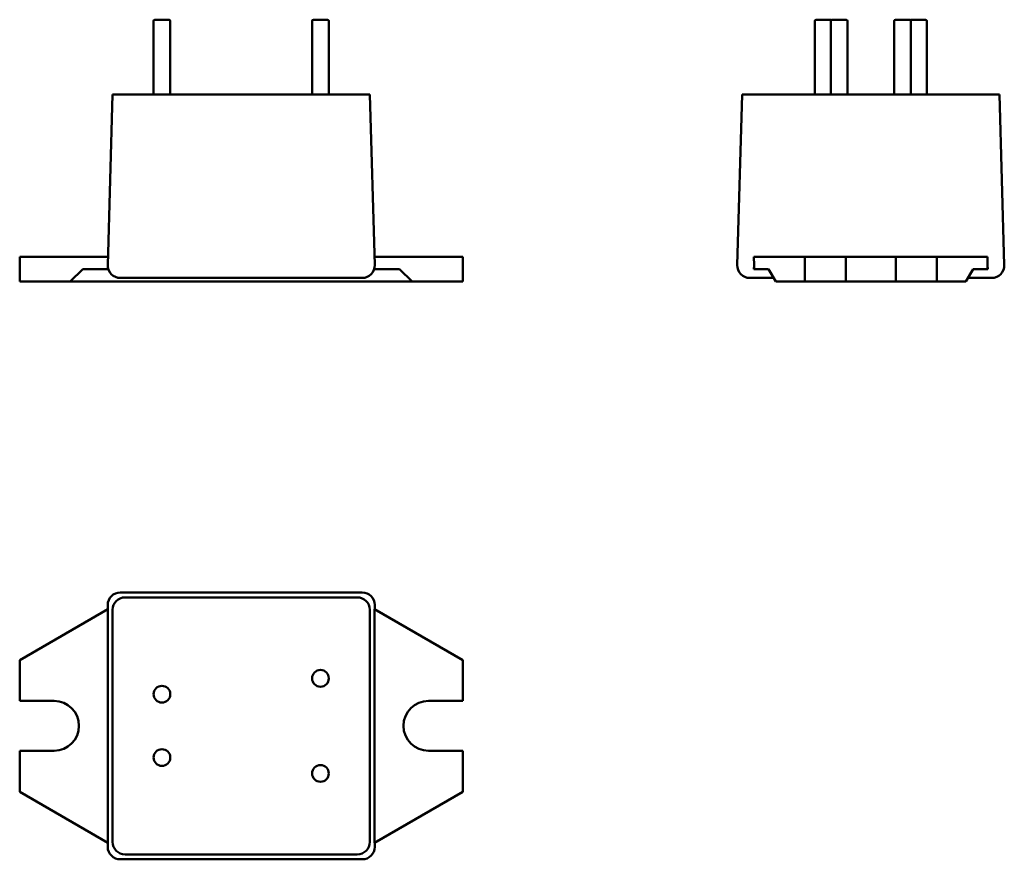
# Model space of a CAD drawing. Header units: millimetres. Extents: x 16.3 to 95.2, y 61.9 to 129.2.
import ezdxf

# ---------------------------------------------------------------- set-up
doc = ezdxf.new("R2010")
doc.units = ezdxf.units.MM
doc.header["$LTSCALE"] = 0.5
doc.layers.add('Arêtes visibles(celduc)', color=7, linetype='Continuous', lineweight=50)

msp = doc.modelspace()

# ---------------------------------------------------------------- linework, layer by layer
at = {"layer": 'Arêtes visibles(celduc)'}
for p, q in [((27.003, 129.114), (27.003, 123.214)), ((27.103, 129.214), (28.243, 129.214)), ((28.343, 129.114), (28.343, 123.214)), ((39.703, 129.114), (39.703, 123.214)), ((39.803, 129.214), (40.943, 129.214)), ((41.043, 129.114), (41.043, 123.214)), ((79.989, 129.114), (79.989, 123.214)), ((80.089, 129.214), (81.229, 129.214)), ((81.259, 129.114), (81.259, 123.214)), ((81.359, 129.214), (82.499, 129.214)), ((82.599, 129.114), (82.599, 123.214)), ((86.339, 129.114), (86.339, 123.214)), ((86.439, 129.214), (87.579, 129.214)), ((87.679, 129.114), (87.679, 123.214)), ((87.709, 129.214), (88.849, 129.214)), ((88.949, 129.114), (88.949, 123.214)), ((23.722, 123.214), (23.328, 109.543)), ((23.722, 123.214), (24.721, 123.214)), ((43.325, 123.214), (24.721, 123.214)), ((43.325, 123.214), (44.325, 123.214)), ((44.719, 109.543), (44.325, 123.214)), ((74.167, 123.214), (73.773, 109.543)), ((74.167, 123.214), (75.167, 123.214)), ((93.771, 123.214), (75.167, 123.214)), ((93.771, 123.214), (94.77, 123.214)), ((95.164, 109.543), (94.77, 123.214)), ((23.347, 110.214), (16.273, 110.214)), ((16.273, 108.214), (16.273, 110.214)), ((51.773, 110.214), (44.699, 110.214)), ((51.773, 108.214), (51.773, 110.214)), ((75.106, 110.214), (75.117, 109.543)), ((79.19, 110.214), (75.106, 110.214)), ((79.19, 108.214), (79.19, 110.214)), ((82.469, 110.214), (79.19, 110.214)), ((86.469, 110.214), (82.469, 110.214)), ((82.469, 108.214), (82.469, 110.214)), ((89.747, 110.214), (86.469, 110.214)), ((86.469, 108.214), (86.469, 110.214)), ((93.831, 110.214), (89.747, 110.214)), ((89.747, 108.214), (89.747, 110.214)), ((93.82, 109.543), (93.831, 110.214)), ((20.329, 108.214), (21.333, 109.214)), ((21.333, 109.214), (23.374, 109.214)), ((44.673, 109.214), (46.714, 109.214)), ((46.714, 109.214), (47.718, 108.214)), ((75.091, 109.214), (76.269, 109.214)), ((76.269, 109.214), (76.849, 108.214)), ((92.089, 108.214), (92.669, 109.214)), ((92.669, 109.214), (93.847, 109.214)), ((16.273, 108.214), (20.329, 108.214)), ((47.718, 108.214), (20.329, 108.214)), ((24.328, 108.514), (43.719, 108.514)), ((47.718, 108.214), (51.773, 108.214)), ((74.773, 108.514), (76.675, 108.514)), ((76.849, 108.214), (79.19, 108.214)), ((79.19, 108.214), (82.469, 108.214)), ((82.469, 108.214), (86.469, 108.214)), ((86.469, 108.214), (89.747, 108.214)), ((89.747, 108.214), (92.089, 108.214)), ((92.263, 108.514), (94.164, 108.514)), ((43.719, 83.302), (24.328, 83.302)), ((24.721, 82.908), (43.325, 82.908)), ((23.328, 82.302), (23.328, 81.958)), ((44.719, 81.958), (44.719, 82.302)), ((16.273, 77.885), (23.347, 81.969)), ((23.347, 63.244), (23.347, 81.969)), ((23.722, 63.305), (23.722, 81.909)), ((44.325, 81.909), (44.325, 63.305)), ((44.699, 81.969), (44.699, 63.244)), ((44.699, 81.969), (51.773, 77.885)), ((16.273, 74.607), (16.273, 77.885)), ((51.773, 77.885), (51.773, 74.607)), ((19.023, 74.607), (16.273, 74.607)), ((51.773, 74.607), (49.023, 74.607)), ((16.273, 70.607), (19.023, 70.607)), ((16.273, 67.328), (16.273, 70.607)), ((49.023, 70.607), (51.773, 70.607)), ((51.773, 70.607), (51.773, 67.328)), ((23.347, 63.244), (16.273, 67.328)), ((51.773, 67.328), (44.699, 63.244)), ((23.328, 63.255), (23.328, 62.911)), ((44.719, 62.911), (44.719, 63.255)), ((24.328, 61.911), (43.719, 61.911)), ((43.325, 62.305), (24.721, 62.305))]:
    msp.add_line(p, q, dxfattribs=at)
for centre in [(40.373, 76.417), (27.673, 75.147), (27.673, 70.067), (40.373, 68.797)]:
    msp.add_circle(centre, 0.67, dxfattribs=at)
for centre, radius, start, end in [((27.103, 129.114), 0.1, 90, 180), ((28.243, 129.114), 0.1, 0, 90), ((39.803, 129.114), 0.1, 90, 180), ((40.943, 129.114), 0.1, 0, 90), ((80.089, 129.114), 0.1, 90, 180), ((81.229, 129.114), 0.1, 49.4584, 90), ((81.359, 129.114), 0.1, 90, 180), ((82.499, 129.114), 0.1, 0, 90), ((86.439, 129.114), 0.1, 90, 180), ((87.579, 129.114), 0.1, 0, 90), ((87.709, 129.114), 0.1, 90, 130.5416), ((88.849, 129.114), 0.1, 0, 90), ((24.328, 109.514), 1, 178.35, 270), ((43.719, 109.514), 1, 270, 1.65), ((74.773, 109.514), 1, 178.35, 270), ((94.164, 109.514), 1, 270, 1.65), ((24.328, 82.302), 1, 90, 180), ((43.719, 82.302), 1, 0, 90), ((19.023, 72.607), 2, 270, 90), ((49.023, 72.607), 2, 90, 270), ((24.328, 62.911), 1, 180, 270), ((43.719, 62.911), 1, 270, 0)]:
    msp.add_arc(centre, radius, start, end, dxfattribs=at)
for centre, major_axis, ratio, start_param, end_param in [((74.54, 109.514), (0, -1), 0.57735, 1.266104, 1.599594), ((94.397, 109.514), (0, 1), 0.57735, 1.541998, 1.875489), ((24.722, 81.908), (-0.708, 0.708), 0.999171, 5.498202, 7.068169), ((43.325, 81.908), (0.708, 0.708), 0.999171, 5.498202, 7.068169), ((24.722, 63.306), (-0.708, -0.708), 0.999171, 5.498202, 7.068169), ((43.325, 63.306), (0.708, -0.708), 0.999171, 5.498202, 7.068169)]:
    msp.add_ellipse(centre, major_axis=major_axis, ratio=ratio, start_param=start_param, end_param=end_param, dxfattribs=at)

doc.saveas('drawing.dxf')
